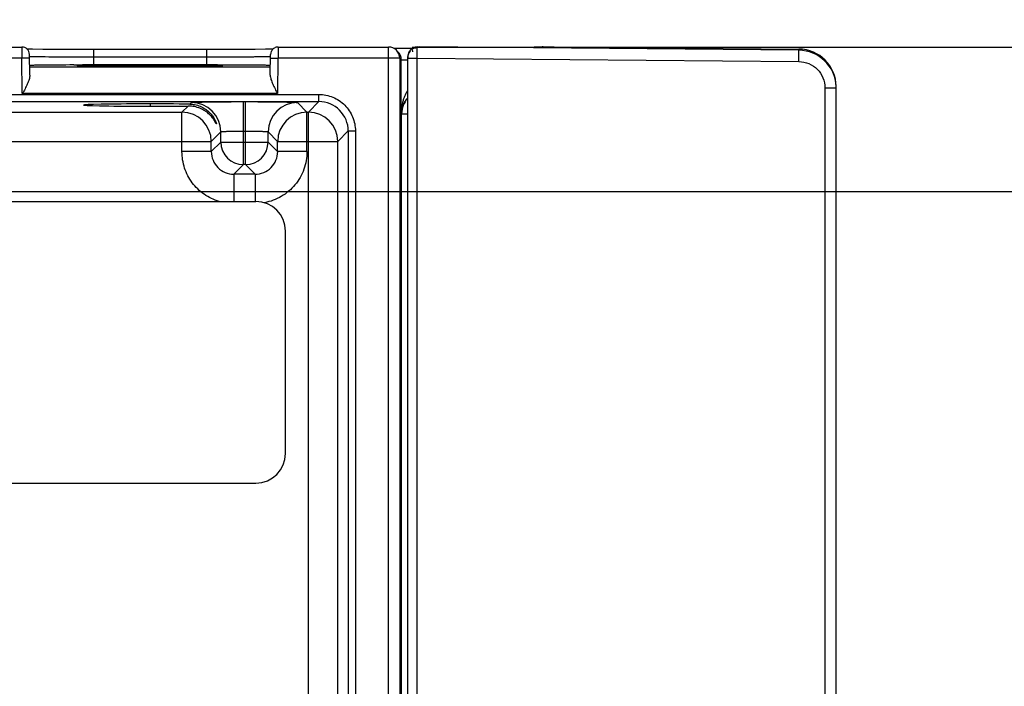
# Model space of a CAD drawing. Header units: inches. Extents: x 0 to 34, y 0 to 22.
# Tile 56 of 68: x 19.7 to 22.4, y 16.5 to 18.3. Entities that reach past the tile are written whole.
import ezdxf

# ---------------------------------------------------------------- set-up
doc = ezdxf.new("R2010")
doc.units = ezdxf.units.IN
doc.header["$LTSCALE"] = 1.87
doc.header["$MEASUREMENT"] = 0
doc.layers.get('0').update_dxf_attribs({"linetype": 'CONTINUOUS'})
doc.layers.add('DIMENSIONS', color=7, linetype='CONTINUOUS')
doc.styles.get("Standard").update_dxf_attribs({"font": 'txt', "width": 0.8})
doc.dimstyles.new('DIMSTYLE_1', dxfattribs={"dimtxt": 0.125, "dimasz": 0.18, "dimexe": 0.18, "dimexo": 0.0625, "dimgap": 0.09, "dimtad": 0, "dimtih": 1, "dimtoh": 1, "dimzin": 4, "dimdsep": 46, "dimtxsty": 'STANDARD', "dimblk": '_FILLED', "dimblk1": '_FILLED', "dimblk2": '_FILLED', "dimcen": 0.09, "dimadec": 0, "dimazin": 0, "dimtp": 0.01, "dimtm": 0.01, "dimtfac": 1, "dimtofl": 0, "dimtmove": 0, "dimatfit": 3, "dimldrblk": '_FILLED', "dimfxl": 1, "dimtolj": 1, "dimtzin": 4, "dimarcsym": 0})

# ---------------------------------------------------------------- blocks, each defined once
blk = doc.blocks.new('*D28')
at = {"layer": 'DIMENSIONS', "color": 2, "linetype": 'CONTINUOUS'}
blk.add_line((11.6309, 17.8466), (22.5948, 17.8466), dxfattribs=at)
at = {"layer": 'DIMENSIONS', "color": 2, "linetype": 'CONTINUOUS', "insert": (22.6573, 17.9091), "char_height": 0.125, "width": 1.125, "attachment_point": 1, "line_spacing_factor": 0.9}
blk.add_mtext('3.07{\\Ftxt.shx;\\W1.000000;\\H0.125000; }[77.9]', dxfattribs=at)
blk = doc.blocks.new('_FILLED')
at = {"color": 0, "linetype": 'BYBLOCK'}
blk.add_solid([(0, 0), (-1, 0.174), (-1, -0.174)], dxfattribs=at)
blk = doc.blocks.new('*D29')
at = {"layer": 'DIMENSIONS', "color": 2, "linetype": 'CONTINUOUS'}
blk.add_line((20.7804, 18.2308), (22.5948, 18.2308), dxfattribs=at)
at = {"layer": 'DIMENSIONS', "color": 2, "linetype": 'CONTINUOUS', "insert": (22.6573, 18.2933), "char_height": 0.125, "width": 1.125, "attachment_point": 1, "line_spacing_factor": 0.9}
blk.add_mtext('3.45{\\Ftxt.shx;\\W1.000000;\\H0.125000; }[87.6]', dxfattribs=at)

msp = doc.modelspace()

# ---------------------------------------------------------------- linework, layer by layer
at = {"color": 7, "linetype": 'CONTINUOUS'}
for p, q in [((19.3247, 18.2308), (19.7437, 18.2308)), ((19.7437, 18.2308), (19.7439, 18.2008)), ((19.7619, 18.2251), (19.7566, 18.2252)), ((19.7719, 18.2249), (19.7619, 18.2251)), ((19.7647, 18.1559), (19.7637, 18.2112)), ((19.7995, 18.2246), (19.7719, 18.2249)), ((19.8475, 18.2243), (19.7995, 18.2246)), ((20.2346, 18.2242), (19.8475, 18.2243)), ((19.9338, 18.2242), (19.9338, 18.2045)), ((20.3251, 18.2244), (20.2346, 18.2242)), ((20.2346, 18.2242), (20.2346, 18.2045)), ((20.3634, 18.2246), (20.3251, 18.2244)), ((20.3913, 18.2249), (20.3634, 18.2246)), ((20.4057, 18.2251), (20.3913, 18.2249)), ((20.4037, 18.1559), (20.4047, 18.2112)), ((20.4117, 18.2252), (20.4057, 18.2251)), ((20.4247, 18.2308), (20.4245, 18.2008)), ((20.4247, 18.2308), (20.7179, 18.2308)), ((20.7179, 14.7624), (20.7179, 18.2308)), ((20.7391, 18.222), (20.7429, 18.2183)), ((20.7811, 18.2265), (20.752, 18.2266)), ((20.7812, 18.2246), (20.7813, 18.2182)), ((20.7939, 18.231), (20.8007, 18.2311)), ((20.7944, 18.2012), (20.7944, 18.2311)), ((21.8082, 18.2224), (20.8007, 18.2311)), ((21.1052, 18.2311), (21.8082, 18.2254)), ((21.1058, 18.2311), (21.1299, 18.2313)), ((21.131, 18.2313), (21.1581, 18.2309)), ((21.8082, 18.2224), (21.8082, 18.2254)), ((19.7439, 18.2008), (19.3237, 18.2008)), ((19.7639, 18.2012), (19.7439, 18.2008)), ((19.7447, 18.1069), (19.7439, 18.2008)), ((19.9338, 18.2045), (20.2346, 18.2045)), ((19.9338, 18.2045), (19.9342, 18.1831)), ((20.2346, 18.2045), (20.2342, 18.1831)), ((20.4045, 18.2012), (20.4245, 18.2008)), ((20.4237, 18.2008), (20.4229, 18.1069)), ((20.7479, 18.2008), (20.4237, 18.2008)), ((20.7479, 18.2008), (20.7517, 18.1971)), ((20.7479, 18.2008), (20.7479, 14.7924)), ((20.7517, 18.0545), (20.7517, 18.1971)), ((20.7517, 18.1971), (20.7557, 18.1968)), ((20.7557, 18.1968), (20.7689, 18.1966)), ((20.7692, 14.7871), (20.7692, 18.206)), ((20.7692, 18.2011), (20.7944, 18.2011)), ((20.7944, 18.2012), (21.8082, 18.1924)), ((20.7944, 14.792), (20.7944, 18.2012)), ((20.4041, 18.1769), (19.7643, 18.1769)), ((19.8927, 18.183), (19.8816, 18.183)), ((19.9051, 18.1831), (19.8927, 18.183)), ((19.9148, 18.1803), (19.9042, 18.1805)), ((19.9342, 18.1831), (19.9051, 18.1831)), ((19.9289, 18.1801), (19.9148, 18.1803)), ((19.9604, 18.1798), (19.9289, 18.1801)), ((20.2342, 18.1831), (19.9342, 18.1831)), ((20.0295, 18.1795), (19.9604, 18.1798)), ((20.0842, 18.1828), (20.0842, 18.1794)), ((20.2066, 18.1798), (20.1345, 18.1794)), ((20.2422, 18.1801), (20.2066, 18.1798)), ((20.2633, 18.1831), (20.2342, 18.1831)), ((20.2646, 18.1817), (20.2414, 18.1821)), ((20.2414, 18.1801), (20.2681, 18.1805)), ((20.2569, 18.1803), (20.2422, 18.1801)), ((20.2642, 18.1805), (20.2569, 18.1803)), ((20.276, 18.183), (20.2633, 18.1831)), ((20.2697, 18.1806), (20.2642, 18.1805)), ((20.2681, 18.1805), (20.2691, 18.1806)), ((20.2867, 18.183), (20.276, 18.183)), ((20.4229, 18.1069), (19.7447, 18.1069)), ((21.8776, 18.1224), (21.9073, 18.1224)), ((21.8776, 18.1224), (21.8776, 14.8708)), ((21.9073, 14.8679), (21.9073, 18.1254)), ((11.9519, 18.1048), (20.5329, 18.1048)), ((11.9519, 18.0858), (20.5329, 18.0858)), ((20.0842, 18.0797), (20.0842, 18.0735)), ((20.1944, 18.0833), (20.1902, 18.0791)), ((20.3324, 17.9183), (20.3324, 18.0857)), ((20.338, 17.9183), (20.338, 18.0857)), ((20.5013, 18.0579), (20.476, 18.0833)), ((20.5329, 18.0858), (20.5051, 18.0579)), ((20.5329, 18.0858), (20.5329, 18.1048)), ((19.4013, 18.0579), (20.1691, 18.0579)), ((20.1852, 18.0741), (20.1691, 18.0579)), ((20.1691, 17.9529), (20.1691, 18.0579)), ((20.5013, 18.0579), (20.5051, 18.0579)), ((20.5013, 17.9529), (20.5013, 18.0579)), ((20.5051, 14.9352), (20.5051, 18.0579)), ((20.7527, 18.0535), (20.7517, 18.0545)), ((20.7527, 18.0535), (20.7675, 18.0535)), ((20.7527, 14.9397), (20.7527, 18.0535)), ((20.247, 17.98), (20.2724, 18.0053)), ((20.2724, 17.9783), (20.2724, 18.0053)), ((20.3324, 18.0077), (20.338, 18.0077)), ((20.398, 18.0053), (20.4233, 17.98)), ((20.398, 17.9783), (20.398, 18.0053)), ((20.5831, 17.98), (20.6109, 18.0078)), ((20.6109, 18.0078), (20.6299, 18.0078)), ((20.6109, 18.0078), (20.6109, 14.9854)), ((20.6299, 18.0078), (20.6299, 14.9854)), ((19.3233, 17.98), (20.247, 17.98)), ((20.247, 17.9529), (20.247, 17.98)), ((20.2724, 17.9783), (20.247, 17.9529)), ((20.2724, 17.9783), (20.398, 17.9783)), ((20.4233, 17.9529), (20.398, 17.9783)), ((20.4233, 17.98), (20.5831, 17.98)), ((20.4233, 17.9529), (20.4233, 17.98)), ((20.5831, 15.0132), (20.5831, 17.98)), ((20.247, 17.9529), (20.1691, 17.9529)), ((20.5013, 17.9529), (20.4233, 17.9529)), ((20.307, 17.8929), (20.3324, 17.9183)), ((20.338, 17.9183), (20.3324, 17.9183)), ((20.338, 17.9183), (20.3633, 17.8929)), ((20.3633, 17.8929), (20.307, 17.8929)), ((20.307, 17.8929), (20.307, 17.8206)), ((20.3633, 17.8929), (20.3633, 17.8206)), ((12.1231, 17.8206), (20.3656, 17.8206)), ((20.4444, 17.1513), (20.4444, 17.7419)), ((12.1231, 17.0726), (20.3656, 17.0726))]:
    msp.add_line(p, q, dxfattribs=at)
for points in [[(20.752, 18.2266), (20.735, 18.2267), (20.732, 18.2268)], [(19.9042, 18.1805), (19.899, 18.1806), (19.897, 18.1807), (19.8953, 18.1807), (19.894, 18.1808), (19.8932, 18.1808), (19.8931, 18.1808)], [(20.1345, 18.1794), (20.0394, 18.1794), (20.0295, 18.1795)], [(20.2757, 18.1809), (20.2757, 18.1809), (20.2754, 18.1808), (20.2746, 18.1808), (20.2734, 18.1807), (20.2717, 18.1807), (20.2697, 18.1806)]]:
    msp.add_lwpolyline(points, dxfattribs=at)
for centre, radius, start, end in [((19.7437, 18.2108), 0.02, 1.0002, 90.0017), ((20.7179, 18.2008), 0.03, 359.9953, 90.0052), ((20.7218, 18.197), 0.0299, 0.0264, 44.999), ((20.7942, 18.2061), 0.025, 90.47, 180.0387), ((20.7942, 18.2034), 0.025, 137.612, 180), ((20.7942, 18.2034), 0.025, 90.5, 120.3373), ((21.1308, 18.2084), 0.023, 95.4271, 102.241), ((21.8073, 18.1254), 0.1, 359.9999, 89.5), ((21.8073, 18.1223), 0.1, 2.668, 89.4737), ((19.9021, 8.2598), 9.9233, 90.11802, 90.60865), ((20.0827, 40.8939), 22.7145, 270.00373, 270.15448), ((20.1, 34.1442), 15.9648, 270.1576, 270.35276), ((20.1466, 26.518), 8.3385, 270.35518, 270.65103), ((20.2663, 8.2597), 9.9233, 89.39135, 89.88198), ((21.8083, 18.1224), 0.099, 0.0028, 2.6654), ((20.1944, 18.0053), 0.078, 0.0214, 89.9789), ((20.476, 18.0053), 0.078, 90.021, 179.979), ((20.5329, 18.0078), 0.078, 359.9906, 90.0094), ((20.8128, 18.0534), 0.0601, 136.8735, 179.9277), ((20.169, 17.9799), 0.078, 0.0954, 89.9804), ((20.1861, 17.993), 0.0811, 87.3648, 90.6921), ((20.5014, 17.9799), 0.078, 90.021, 179.979), ((20.5051, 17.9799), 0.078, 0.018, 89.9791), ((20.8114, 18.0539), 0.0597, 162.7106, 179.383), ((20.3324, 17.9783), 0.06, 180.0209, 269.979), ((20.338, 17.9783), 0.06, 270.0209, 359.979), ((20.307, 17.9529), 0.06, 179.9647, 270.0353), ((20.3634, 17.9529), 0.06, 269.9657, 0.0343), ((20.3656, 17.7419), 0.0787, 0, 90), ((20.3656, 17.1513), 0.0787, 270, 360)]:
    msp.add_arc(centre, radius, start, end, dxfattribs=at)
msp.add_ellipse((20.0842, 18.0766), major_axis=(0.1771, 0), ratio=0.017455, start_param=0.92934, end_param=5.318939, dxfattribs=at)
for points, knots in [([(20.4075, 18.221), (20.407, 18.2203), (20.4055, 18.2172), (20.4047, 18.2137), (20.4047, 18.2112)], [0, 0, 0, 0, 0.251788, 1, 1, 1, 1]), ([(20.4247, 18.2308), (20.4213, 18.2308), (20.4143, 18.229), (20.4092, 18.224), (20.4075, 18.221)], [0, 0, 0, 0, 0.500004, 1, 1, 1, 1]), ([(21.8082, 18.1924), (21.8082, 18.1943), (21.8082, 18.1981), (21.8083, 18.2036), (21.8083, 18.2087), (21.8083, 18.2126), (21.8083, 18.2154), (21.8083, 18.2171), (21.8083, 18.2187), (21.8083, 18.2199), (21.8083, 18.2208), (21.8082, 18.2214), (21.8082, 18.2217), (21.8082, 18.222), (21.8082, 18.2222), (21.8082, 18.2223), (21.8082, 18.2223), (21.8082, 18.2224)], [0, 0, 0, 0, 0.193814, 0.380983, 0.553303, 0.70444, 0.770266, 0.828795, 0.879473, 0.921746, 0.955146, 0.968443, 0.97944, 0.988114, 0.994441, 0.998402, 1, 1, 1, 1]), ([(19.7638, 18.2062), (19.7638, 18.2061), (19.7639, 18.2061), (19.7639, 18.2061), (19.7641, 18.2061), (19.7645, 18.206), (19.7651, 18.206), (19.766, 18.2059), (19.7672, 18.2059), (19.7686, 18.2058), (19.7703, 18.2058), (19.7715, 18.2058), (19.7721, 18.2057)], [0, 0, 0, 0, 0.005016, 0.017296, 0.037297, 0.065075, 0.14396, 0.253854, 0.394589, 0.565985, 0.767852, 1, 1, 1, 1]), ([(19.7721, 18.2057), (19.7755, 18.2056), (19.7836, 18.2055), (19.8042, 18.2052), (19.8371, 18.2049), (19.883, 18.2046), (19.9163, 18.2045), (19.9338, 18.2045)], [0, 0, 0, 0, 0.063186, 0.149393, 0.382026, 0.675124, 1, 1, 1, 1]), ([(20.2346, 18.2045), (20.2455, 18.2045), (20.2671, 18.2046), (20.2983, 18.2047), (20.3231, 18.2049), (20.3414, 18.205), (20.3537, 18.2051), (20.3648, 18.2052), (20.3747, 18.2054), (20.3833, 18.2055), (20.3896, 18.2056), (20.394, 18.2057), (20.3966, 18.2057), (20.3989, 18.2058), (20.4008, 18.2059), (20.4023, 18.2059), (20.4033, 18.206), (20.4039, 18.206), (20.4042, 18.2061), (20.4044, 18.2061), (20.4046, 18.2061), (20.4046, 18.2061)], [0, 0, 0, 0, 0.193338, 0.379742, 0.551557, 0.630009, 0.702509, 0.768388, 0.82698, 0.87771, 0.920145, 0.938123, 0.95387, 0.967346, 0.978528, 0.987399, 0.993942, 0.996336, 0.998143, 0.999362, 1, 1, 1, 1]), ([(21.8082, 18.1924), (21.8172, 18.1921), (21.8355, 18.1886), (21.8585, 18.1729), (21.8741, 18.1497), (21.8774, 18.1314), (21.8776, 18.1224)], [0, 0, 0, 0, 0.250023, 0.499994, 0.749969, 1, 1, 1, 1]), ([(19.7967, 18.1825), (19.7942, 18.1825), (19.7896, 18.1824), (19.783, 18.1823), (19.7775, 18.1822), (19.7734, 18.1821), (19.7707, 18.182), (19.769, 18.182), (19.7676, 18.1819), (19.7664, 18.1818), (19.7655, 18.1818), (19.7649, 18.1817), (19.7646, 18.1817), (19.7644, 18.1817), (19.7643, 18.1816), (19.7643, 18.1816), (19.7643, 18.1816)], [0, 0, 0, 0, 0.228594, 0.429629, 0.601893, 0.744174, 0.803713, 0.855423, 0.899273, 0.935232, 0.963272, 0.983372, 0.990442, 0.995531, 0.998665, 1, 1, 1, 1]), ([(20.0842, 18.1794), (20.0764, 18.1794), (20.0608, 18.1794), (20.0378, 18.1794), (20.0155, 18.1795), (19.9941, 18.1796), (19.9741, 18.1797), (19.9558, 18.1798), (19.9393, 18.1799), (19.925, 18.1801), (19.9144, 18.1803), (19.9072, 18.1804), (19.9028, 18.1805), (19.8991, 18.1806), (19.8964, 18.1807), (19.8946, 18.1807), (19.8934, 18.1808), (19.8925, 18.1808), (19.8918, 18.1809), (19.8913, 18.1809), (19.8909, 18.181), (19.8908, 18.181), (19.8906, 18.181), (19.8905, 18.181), (19.8905, 18.1811), (19.8905, 18.1811), (19.8906, 18.1811), (19.8907, 18.1811), (19.8908, 18.1812), (19.8911, 18.1812), (19.8915, 18.1813), (19.8925, 18.1813), (19.8943, 18.1814), (19.8982, 18.1816), (19.9014, 18.1816), (19.9039, 18.1817)], [0, 0, 0, 0, 0.113157, 0.224966, 0.333464, 0.436922, 0.533901, 0.623002, 0.702956, 0.772552, 0.830719, 0.855268, 0.876667, 0.894822, 0.909661, 0.915826, 0.921149, 0.925627, 0.929255, 0.932031, 0.933099, 0.933953, 0.934594, 0.935025, 0.935257, 0.935383, 0.935652, 0.936124, 0.936807, 0.937702, 0.940135, 0.94342, 0.952539, 0.965032, 1, 1, 1, 1]), ([(19.9039, 18.1817), (19.9135, 18.1819), (19.9372, 18.1822), (19.9783, 18.1825), (20.0288, 18.1827), (20.0652, 18.1828), (20.0842, 18.1828)], [0, 0, 0, 0, 0.160066, 0.394776, 0.683334, 1, 1, 1, 1]), ([(20.2414, 18.1821), (20.2311, 18.1822), (20.2081, 18.1824), (20.1557, 18.1827), (20.1136, 18.1828), (20.0842, 18.1828)], [0, 0, 0, 0, 0.196733, 0.438143, 1, 1, 1, 1]), ([(20.2691, 18.1806), (20.2698, 18.1806), (20.2712, 18.1806), (20.2732, 18.1807), (20.2748, 18.1808), (20.276, 18.1808), (20.277, 18.1809), (20.2775, 18.181), (20.2778, 18.181), (20.2779, 18.181), (20.2779, 18.1811), (20.2779, 18.1811), (20.2779, 18.1811), (20.2778, 18.1811), (20.2777, 18.1811), (20.2776, 18.1812), (20.2773, 18.1812), (20.2769, 18.1812), (20.2763, 18.1813), (20.2752, 18.1814), (20.2738, 18.1814), (20.2719, 18.1815), (20.2698, 18.1816), (20.2673, 18.1816), (20.2655, 18.1817), (20.2646, 18.1817)], [0, 0, 0, 0, 0.102386, 0.189724, 0.261916, 0.318865, 0.360483, 0.386705, 0.394062, 0.396334, 0.397735, 0.398556, 0.399699, 0.401661, 0.404543, 0.413154, 0.425607, 0.441911, 0.462062, 0.513874, 0.580959, 0.663224, 0.760569, 0.872892, 1, 1, 1, 1]), ([(20.4042, 18.1816), (20.4042, 18.1816), (20.4041, 18.1816), (20.404, 18.1817), (20.4038, 18.1817), (20.4035, 18.1817), (20.4029, 18.1818), (20.402, 18.1818), (20.4008, 18.1819), (20.3994, 18.182), (20.3977, 18.182), (20.395, 18.1821), (20.3909, 18.1822), (20.3853, 18.1823), (20.3788, 18.1824), (20.3742, 18.1825), (20.3717, 18.1825)], [0, 0, 0, 0, 0.001341, 0.004499, 0.009627, 0.016748, 0.036978, 0.065172, 0.101291, 0.145288, 0.197118, 0.256731, 0.398989, 0.571047, 0.771765, 1, 1, 1, 1]), ([(19.7647, 18.1559), (19.7647, 18.1541), (19.7643, 18.1503), (19.7628, 18.1445), (19.7607, 18.1385), (19.7572, 18.1302), (19.7521, 18.1196), (19.7477, 18.1112), (19.7455, 18.1069)], [0, 0, 0, 0, 0.102673, 0.21564, 0.336353, 0.462749, 0.72757, 1, 1, 1, 1]), ([(20.4037, 18.1559), (20.4037, 18.1541), (20.4041, 18.1503), (20.4056, 18.1445), (20.4077, 18.1385), (20.4112, 18.1302), (20.4163, 18.1196), (20.4207, 18.1112), (20.4229, 18.1069)], [0, 0, 0, 0, 0.102673, 0.215635, 0.336335, 0.462732, 0.727565, 1, 1, 1, 1]), ([(20.7689, 18.1152), (20.767, 18.1127), (20.7638, 18.1075), (20.76, 18.0992), (20.757, 18.0907), (20.7554, 18.085), (20.7548, 18.0821)], [0, 0, 0, 0, 0.255533, 0.50706, 0.754859, 1, 1, 1, 1]), ([(20.1902, 18.0791), (20.1957, 18.079), (20.2063, 18.0777), (20.2208, 18.0726), (20.2329, 18.0655), (20.2412, 18.0584), (20.2467, 18.0523), (20.2503, 18.0477), (20.2533, 18.0432), (20.2558, 18.0388), (20.2575, 18.0353), (20.2586, 18.0326), (20.2592, 18.0309), (20.2598, 18.0295), (20.2601, 18.0282), (20.2604, 18.0274), (20.2605, 18.0269), (20.2605, 18.0267)], [0, 0, 0, 0, 0.177091, 0.338784, 0.487325, 0.624401, 0.688883, 0.750466, 0.808783, 0.86311, 0.912178, 0.934097, 0.953754, 0.97073, 0.984484, 0.99441, 1, 1, 1, 1]), ([(20.1944, 18.0833), (20.1945, 18.0834), (20.1948, 18.0835), (20.1955, 18.0836), (20.1964, 18.0837), (20.1976, 18.0838), (20.1992, 18.0839), (20.2019, 18.0841), (20.206, 18.0843), (20.2119, 18.0845), (20.2189, 18.0847), (20.2269, 18.0848), (20.236, 18.085), (20.246, 18.0852), (20.2608, 18.0853), (20.2808, 18.0855), (20.3061, 18.0857), (20.3235, 18.0857), (20.3324, 18.0857)], [0, 0, 0, 0, 0.002438, 0.007006, 0.01377, 0.022758, 0.033995, 0.047499, 0.081331, 0.123941, 0.17483, 0.233491, 0.299339, 0.371731, 0.45002, 0.621408, 0.807264, 1, 1, 1, 1]), ([(20.338, 18.0857), (20.3468, 18.0857), (20.3643, 18.0857), (20.3896, 18.0855), (20.4096, 18.0853), (20.4244, 18.0852), (20.4344, 18.085), (20.4435, 18.0848), (20.4515, 18.0847), (20.4585, 18.0845), (20.4644, 18.0843), (20.4685, 18.0841), (20.4712, 18.0839), (20.4728, 18.0838), (20.474, 18.0837), (20.4749, 18.0836), (20.4755, 18.0835), (20.4759, 18.0834), (20.476, 18.0833)], [0, 0, 0, 0, 0.192733, 0.378587, 0.549974, 0.628263, 0.700655, 0.766502, 0.825162, 0.87605, 0.918659, 0.952492, 0.965997, 0.977234, 0.986224, 0.992989, 0.99756, 1, 1, 1, 1]), ([(20.5329, 18.1048), (20.5392, 18.1047), (20.5519, 18.1035), (20.5703, 18.098), (20.5871, 18.089), (20.6019, 18.0768), (20.6141, 18.062), (20.6231, 18.0452), (20.6286, 18.0268), (20.6299, 18.0141), (20.6299, 18.0078)], [0, 0, 0, 0, 0.124923, 0.249987, 0.374997, 0.5, 0.625003, 0.750013, 0.875077, 1, 1, 1, 1]), ([(20.7548, 18.0821), (20.7542, 18.0798), (20.7524, 18.0707), (20.7517, 18.0615), (20.7517, 18.0545)], [0, 0, 0, 0, 0.251021, 1, 1, 1, 1]), ([(20.769, 18.096), (20.7655, 18.0925), (20.7596, 18.0848), (20.7557, 18.076), (20.7544, 18.0716)], [0, 0, 0, 0, 0.523455, 1, 1, 1, 1]), ([(20.2605, 18.0267), (20.2605, 18.0267), (20.2605, 18.0266), (20.2604, 18.0266), (20.2604, 18.0266), (20.2603, 18.0266), (20.2602, 18.0267), (20.2601, 18.0269), (20.2599, 18.0272), (20.2597, 18.0276), (20.2595, 18.028), (20.2591, 18.0288), (20.2585, 18.0299), (20.2576, 18.0314), (20.2567, 18.0331), (20.2556, 18.035), (20.2544, 18.0369), (20.2525, 18.0397), (20.2499, 18.0432), (20.2464, 18.0475), (20.2422, 18.0517), (20.2376, 18.0558), (20.2324, 18.0597), (20.2267, 18.0634), (20.2181, 18.0678), (20.2059, 18.0722), (20.1954, 18.0737), (20.1899, 18.074)], [0, 0, 0, 0, 0.001248, 0.001598, 0.002009, 0.002638, 0.003536, 0.006196, 0.010011, 0.014924, 0.020865, 0.027763, 0.044134, 0.063503, 0.085415, 0.109429, 0.135165, 0.162405, 0.220671, 0.283098, 0.349143, 0.418488, 0.491052, 0.566877, 0.64605, 0.815058, 1, 1, 1, 1]), ([(20.2724, 18.0053), (20.2724, 18.0054), (20.2726, 18.0055), (20.2728, 18.0056), (20.2733, 18.0057), (20.2741, 18.0059), (20.2754, 18.0061), (20.2775, 18.0063), (20.28, 18.0065), (20.283, 18.0067), (20.2865, 18.0068), (20.292, 18.0071), (20.2998, 18.0073), (20.31, 18.0075), (20.321, 18.0077), (20.3286, 18.0077), (20.3324, 18.0077)], [0, 0, 0, 0, 0.002848, 0.00765, 0.014633, 0.023848, 0.048983, 0.082975, 0.125615, 0.176447, 0.234952, 0.300608, 0.451017, 0.622174, 0.807856, 1, 1, 1, 1]), ([(20.338, 18.0077), (20.3418, 18.0077), (20.3494, 18.0077), (20.3604, 18.0075), (20.3706, 18.0073), (20.3783, 18.0071), (20.3838, 18.0068), (20.3873, 18.0067), (20.3904, 18.0065), (20.3929, 18.0063), (20.395, 18.0061), (20.3963, 18.0059), (20.3971, 18.0057), (20.3975, 18.0056), (20.3978, 18.0055), (20.3979, 18.0054), (20.398, 18.0053)], [0, 0, 0, 0, 0.192144, 0.377826, 0.548984, 0.699392, 0.765048, 0.823553, 0.874385, 0.917025, 0.951017, 0.976152, 0.985367, 0.99235, 0.997152, 1, 1, 1, 1]), ([(20.268, 17.8206), (20.2539, 17.8249), (20.2268, 17.8377), (20.1946, 17.8689), (20.1738, 17.9086), (20.1692, 17.9382), (20.1691, 17.9529)], [0, 0, 0, 0, 0.25, 0.499999, 0.749999, 1, 1, 1, 1]), ([(20.5013, 17.9529), (20.5012, 17.9371), (20.4958, 17.905), (20.4715, 17.8629), (20.4345, 17.8314), (20.404, 17.8203), (20.3884, 17.8173)], [0, 0, 0, 0, 0.250003, 0.500003, 0.750002, 1, 1, 1, 1])]:
    msp.add_open_spline(points, degree=3, knots=knots, dxfattribs=at)

# ---------------------------------------------------------------- dimensions: what is measured, and where the dimension line sits
at = {"layer": 'DIMENSIONS', "color": 2, "linetype": 'CONTINUOUS'}
for feature_location, offset, origin, picture, middle in [((20.7804, 18.2308), (1.8144, 0), (20.7179, 14.7816), '*D29', (23.2198, 18.2308)), ((11.63088, 17.84663), (10.96394, 0), (11.56838, 14.78155), '*D28', (23.21982, 17.84663))]:
    dim = msp.add_ordinate_dim(feature_location=feature_location, offset=offset, dtype=0, origin=origin, dimstyle='DIMSTYLE_1', dxfattribs=at)
    dim.commit()
    dim.dimension.update_dxf_attribs({"geometry": picture, "text_midpoint": middle})

doc.saveas('drawing.dxf')
